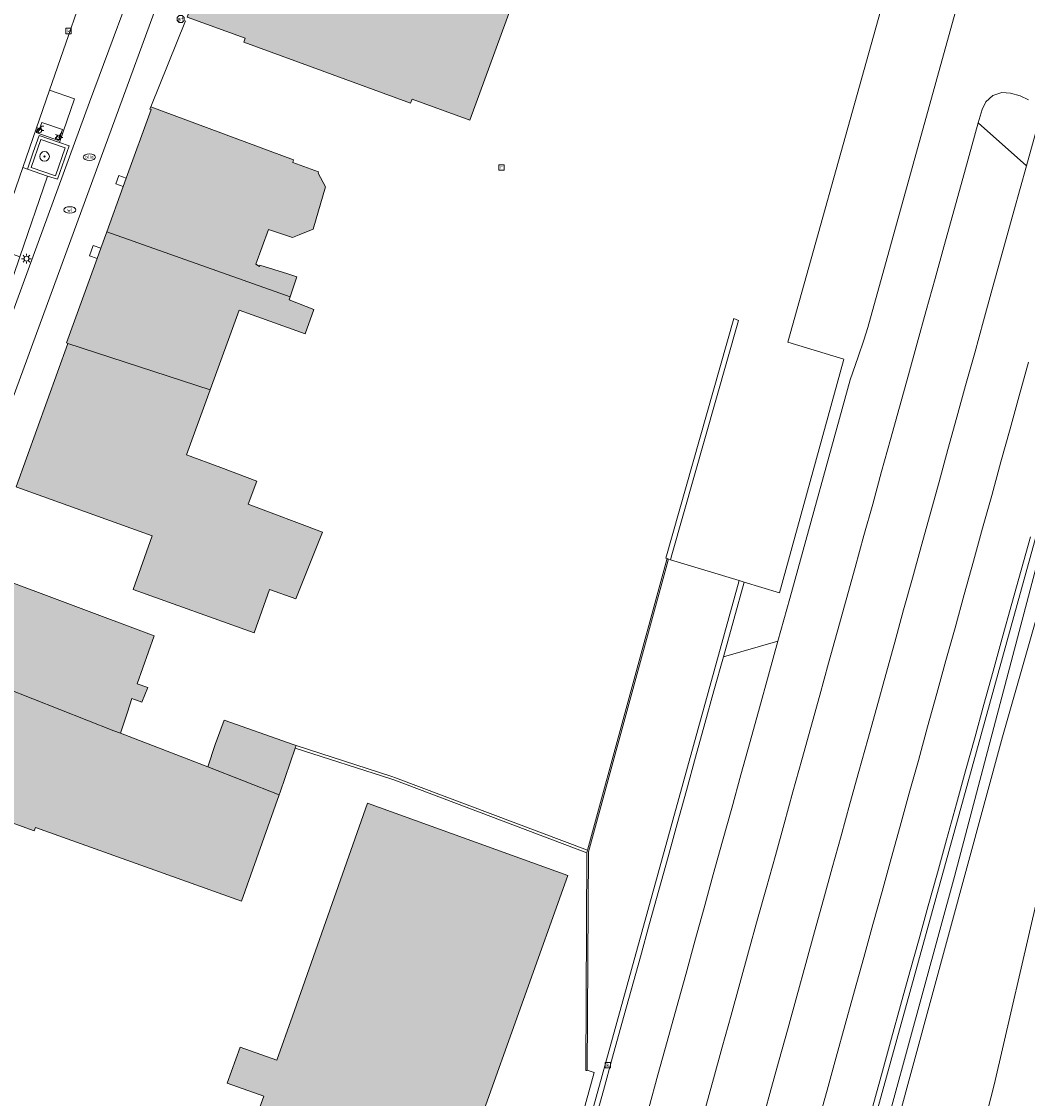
# Model space of a CAD drawing. Header units: metres. Extents: x 196496 to 197479, y 355139 to 356324.
# Tile 130 of 144: x 197275 to 197358, y 355851 to 355940. Entities that reach past the tile are written whole.
import ezdxf
from ezdxf.enums import TextEntityAlignment as Align

# ---------------------------------------------------------------- set-up
doc = ezdxf.new("R2010")
doc.units = ezdxf.units.M
doc.layers.get('0').update_dxf_attribs({"color": 252, "lineweight": 18})
for name, color, linetype, lineweight in [('B-WE-GR-BOOM-S', 252, 'Continuous', 18), ('B-WE-GR-GRAS-GV', 252, 'Continuous', 18), ('B-WE-IE-MEUBILAIR_WEGMEUBILAIR-GV', 252, 'Continuous', 18), ('B-WE-IE-MEUBILAIR_WEGMEUBILAIR-S', 252, 'Continuous', 18), ('B-WE-IE-TERREINAFSCHEIDING_KUNSTMATIG_HEKWERK-G', 252, 'IE-TERREINAFSCHEIDING-KUNSTMATIG', 18), ('B-WE-IE-TERREINAFSCHEIDING_KUNSTMATIG_MUUR-G', 252, 'IE-TERREINAFSCHEIDING-KUNSTMATIG-DICHT', 18), ('B-WE-IE-TERREINAFSCHEIDING_KUNSTMATIG_MUUR-GV', 252, 'Continuous', 18), ('B-WE-KL-BRANDSTOF_PUT-S', 252, 'Continuous', 18), ('B-WE-KL-ET_LS_OV_LICHTMAST-S', 252, 'Continuous', 18), ('B-WE-KL-WATER-S', 252, 'Continuous', 18), ('B-WE-OG-BEBOUWING-GV', 252, 'Continuous', 18), ('B-WE-OG-TERREIN_CULTUURSCHEIDING-GV', 252, 'Continuous', 18), ('B-WE-OG-TERREIN_ERF-GV', 252, 'Continuous', 18), ('B-WE-RI-GWA_KOLK-S', 252, 'Continuous', 18), ('B-WE-RI-GWA_RIOOLPUT-S', 252, 'Continuous', 18), ('B-WE-VH-GOOT-G', 252, 'Continuous', 18), ('B-WE-VH-ONVERHARD-GV', 252, 'Continuous', 18), ('B-WE-VH-VERHARDING_ASFALT-GV', 252, 'Continuous', 18), ('B-WE-VH-VERHARDING_BETONSTRAATSTEEN-GV', 252, 'Continuous', 18), ('B-WE-VH-VERHARDING_HALFVERHARDING-GV', 252, 'Continuous', 18), ('B-WE-VH-VERHARDING_OPEN-GV', 252, 'Continuous', 18), ('B-WE-VH-VERHARDING_SIERBESTRATING-GV', 252, 'Continuous', 18), ('B-WE-VH-VERHARDING_STRAATBAKSTEEN-GV', 252, 'Continuous', 18), ('B-WE-VW-AFSLUITPAAL-S', 252, 'Continuous', 18)]:
    doc.layers.add(name, color=color, linetype=linetype, lineweight=lineweight)
doc.layers.add('X-XX-AL-PRESENTATIE_GEBOUW3-V', color=7, linetype='Continuous', lineweight=18, true_color=0xf0f0f0)
doc.styles.add('NLCS-ISO', font='NLCS-ISO.ttf')
doc.linetypes.add('IE-TERREINAFSCHEIDING-KUNSTMATIG', pattern='A,4,[82,NLCS.SHX,S=0.75,R=90,X=0,Y=0],4,-2', length=10)
doc.linetypes.add('IE-TERREINAFSCHEIDING-KUNSTMATIG-DICHT', pattern='A,8,-1,[82,NLCS.SHX,S=0.75,R=90,X=0,Y=0],-1', length=10)

# ---------------------------------------------------------------- blocks, each defined once
blk = doc.blocks.new('SKL-ET_OV_LICHTMAST-SO')
at = {"color": 0, "linetype": 'ByBlock', "lineweight": 18}
for points in [[(-1.25, 0), (-2, 0)], [(-1.41, 1.41), (-0.88, 0.88)], [(0, 2), (0, 1.25)], [(0.88, 0.88), (1.41, 1.41)], [(2, 0), (1.25, 0)], [(-1.41, -1.41), (-0.88, -0.88)], [(0, -1.25), (0, -2)], [(0.88, -0.88), (1.41, -1.41)]]:
    blk.add_lwpolyline(points, dxfattribs=at)
blk.add_circle((0, 0), 1, dxfattribs=at)
blk = doc.blocks.new('SVW-AFSLUITPAAL-SO')
at = {"lineweight": 18}
blk.add_circle((0, 0), 1.5, dxfattribs=at)
at = {"lineweight": 18, "style": 'NLCS-ISO'}
blk.add_text('af', height=1.8, dxfattribs=at).set_placement((0, 0), align=Align.MIDDLE_CENTER)
blk = doc.blocks.new('SKL-BENZINEPUT_OLIEPUT-SO')
at = {"color": 0, "linetype": 'ByBlock', "lineweight": 18}
blk.add_ellipse((0, 0), major_axis=(2.5, 0), ratio=0.54, dxfattribs=at)
at = {"color": 0, "linetype": 'ByBlock', "lineweight": 18, "style": 'NLCS-ISO'}
blk.add_text('olie', height=1.5, dxfattribs=at).set_placement((0, 0.16), align=Align.MIDDLE_CENTER)
blk = doc.blocks.new('SRI-PUT_INSPECTIEPUT_RIOOLPUT-SO')
at = {"color": 0, "linetype": 'ByBlock', "lineweight": 18}
blk.add_lwpolyline([(-1.12, -1.12), (1.12, -1.12), (1.12, 1.12), (-1.12, 1.12)], close=True, dxfattribs=at)
at = {"color": 0, "linetype": 'ByBlock', "lineweight": 18, "style": 'NLCS-ISO'}
blk.add_text('r', height=1.5, dxfattribs=at).set_placement((0, 0.28), align=Align.MIDDLE_CENTER)
blk = doc.blocks.new('SKL-WATER_WATERLEIDINGPUT-SO')
at = {"color": 0, "linetype": 'ByBlock', "lineweight": 18}
blk.add_ellipse((0, 0), major_axis=(2.5, 0), ratio=0.54, dxfattribs=at)
at = {"color": 0, "linetype": 'ByBlock', "lineweight": 18, "style": 'NLCS-ISO'}
blk.add_text('wl', height=1.5, dxfattribs=at).set_placement((0, 0), align=Align.MIDDLE_CENTER)
blk = doc.blocks.new('SRI-KOLK-SO')
at = {"color": 0, "linetype": 'ByBlock', "lineweight": 18}
blk.add_lwpolyline([(-1.125, -1.125), (1.125, -1.125), (1.125, 1.125), (-1.125, 1.125)], close=True, dxfattribs=at)
at = {"color": 0, "linetype": 'ByBlock', "lineweight": 18, "style": 'NLCS-ISO'}
blk.add_text('k', height=1.5, dxfattribs=at).set_placement((0, 0), align=Align.MIDDLE_CENTER)
blk = doc.blocks.new('SIE-WEG_FIETSENREK-SO')
at = {"color": 0, "linetype": 'ByBlock', "lineweight": 18}
for points in [[(-1.5, -1.35), (-1.5, -0.54), (-0.73, -0.28), (-0.73, 0.53), (-1.5, 0.79)], [(-0.3, -0.45), (0.6, 1.35), (1.5, 1.35)], [(1.05, -0.45), (0.21, 0.58)], [(1.05, -0.45), (1.5, -0.45)]]:
    blk.add_lwpolyline(points, dxfattribs=at)
blk.add_circle((-0.3, -0.45), 0.9, dxfattribs=at)
blk = doc.blocks.new('SGR-BOOM_01-SO')
at = {"linetype": 'ByBlock', "lineweight": 18}
h = blk.add_hatch(color=0, dxfattribs=at)
h.dxf.hatch_style = 1
edge = h.paths.add_edge_path()
edge.add_arc((0, 0), 0.25, 0, 360)
at = {"color": 0, "linetype": 'ByBlock', "lineweight": 18}
for radius in [2, 0.25]:
    blk.add_circle((0, 0), radius, dxfattribs=at)

msp = doc.modelspace()

# ---------------------------------------------------------------- hatches: boundary and pattern name
at = {"layer": 'X-XX-AL-PRESENTATIE_GEBOUW3-V'}
for points in [[(197295.858, 355958.797), (197295.697, 355958.352), (197289.108, 355940.094), (197293.9, 355938.365), (197293.777, 355938.018), (197307.527, 355932.99), (197307.656, 355933.324), (197312.412, 355931.588), (197320.475, 355953.632), (197320.619, 355953.58), (197320.687, 355953.768), (197298.76, 355961.526), (197297.535, 355958.165)], [(197284.085, 355926.812), (197283.84, 355926.134), (197282.486, 355922.402), (197297.595, 355917.023), (197298.15, 355918.686), (197297.41, 355918.917), (197295.117, 355919.632), (197295.086, 355919.535), (197294.77, 355919.716), (197295.82, 355922.579), (197297.797, 355921.919), (197298.353, 355922.145), (197299.498, 355922.61), (197300.518, 355926.109), (197299.925, 355927.22), (197299.95, 355927.329), (197297.819, 355928.097), (197297.895, 355928.328), (197286.126, 355932.707), (197286.048, 355932.515), (197286.14, 355932.477)], [(197281.996, 355921.05), (197281.688, 355920.201), (197279.165, 355913.245), (197279.269, 355913.194), (197290.999, 355909.354), (197293.402, 355915.941), (197298.835, 355913.986), (197299.558, 355915.995), (197297.515, 355916.783), (197297.595, 355917.023), (197282.486, 355922.402)], [(197279.269, 355913.194), (197275.019, 355901.355), (197275.077, 355901.334), (197275.453, 355901.2), (197286.238, 355897.327), (197284.652, 355892.912), (197294.632, 355889.327), (197295.915, 355892.899), (197298.068, 355892.126), (197300.283, 355897.634), (197294.157, 355899.941), (197294.871, 355901.837), (197291.889, 355902.96), (197289.047, 355904.004), (197290.999, 355909.354)], [(197286.39, 355889.089), (197273, 355894.075), (197272.657, 355894.203), (197270.726, 355889.017), (197270.619, 355889.042), (197269.691, 355886.532), (197283.079, 355881.256), (197283.618, 355881.049), (197284.198, 355882.794), (197284.565, 355883.9), (197285.385, 355883.618), (197285.86, 355884.828), (197284.991, 355885.132)], [(197269.691, 355886.532), (197269.547, 355886.142), (197267.454, 355880.301), (197267.377, 355880.358), (197266.312, 355877.468), (197266.417, 355877.427), (197266.167, 355876.735), (197266.198, 355876.724), (197266.396, 355876.652), (197276.502, 355872.99), (197276.61, 355873.288), (197293.585, 355867.195), (197296.705, 355875.973), (197290.817, 355878.277), (197283.618, 355881.049), (197283.079, 355881.256)], [(197297.948, 355880.093), (197292.16, 355882.139), (197291.428, 355880.11), (197290.817, 355878.277), (197296.705, 355875.973), (197296.778, 355876.178), (197298.025, 355879.828), (197298.093, 355880.027), (197298.097, 355880.04)], [(197286.717, 355826.71), (197303, 355820.805), (197303.08, 355820.834), (197309.332, 355838.502), (197313.186, 355848.862), (197320.504, 355869.314), (197303.994, 355875.282), (197297.813, 355857.718), (197296.502, 355854.091), (197293.494, 355855.175), (197292.421, 355852.194), (197295.424, 355851.112), (197292.907, 355844.149), (197286.577, 355826.784)]]:
    msp.add_hatch(color=256, dxfattribs=at).paths.add_polyline_path(points)

# ---------------------------------------------------------------- linework, layer by layer
at = {"layer": 'B-WE-GR-GRAS-GV', "flags": 128}
for points in [[(197362.148, 355901.038), (197356.338, 355880.748), (197343.155, 355832.29), (197337.921, 355812.748), (197336.797, 355811.335), (197336.78, 355811.272), (197325.91, 355776.708), (197324.374, 355771.858), (197318.835, 355754.325), (197313.096, 355735.973), (197312.608, 355734.412), (197310.602, 355728.394), (197310.403, 355727.773), (197310.3, 355727.451), (197312.442, 355726.786), (197301.365, 355687.105)], [(197317.863, 355713.323), (197326.435, 355742.956), (197333.526, 355770.367), (197340.511, 355796.825), (197346.649, 355816.934), (197355.645, 355852.07), (197359.244, 355867.628)]]:
    msp.add_lwpolyline(points, dxfattribs=at)
at = {"layer": 'B-WE-IE-MEUBILAIR_WEGMEUBILAIR-GV', "flags": 128}
msp.add_lwpolyline([(197278.262, 355927.018), (197279.055, 355929.315), (197277.057, 355930.005), (197276.264, 355927.686)], close=True, dxfattribs=at)
at = {"layer": 'B-WE-IE-TERREINAFSCHEIDING_KUNSTMATIG_HEKWERK-G', "ltscale": 0.2, "flags": 128}
for points in [[(197244.863, 355470.041), (197247.727, 355480.398), (197250.183, 355489.536), (197252.01, 355496.365), (197254.082, 355504.034), (197256.893, 355514.642), (197258.923, 355522.231), (197265.072, 355545.048), (197266.254, 355548.994), (197269.401, 355552.01), (197273.283, 355572.282), (197279.562, 355605.605), (197281.457, 355615.888), (197282.718, 355622.25), (197284.205, 355629.905), (197286.27, 355640.801), (197287.25, 355646.224), (197289.639, 355645.746), (197293.651, 355659.75), (197298.199, 355675.963), (197301.355, 355687.087), (197303.94, 355696.107), (197305.935, 355703.157), (197307.93, 355710.184), (197310.153, 355718.082), (197310.843, 355720.196), (197312.652, 355726.819), (197310.513, 355727.527), (197310.517, 355727.543), (197316.911, 355748.09), (197319.841, 355757.622), (197322.723, 355766.983), (197324.675, 355773.261), (197325.556, 355776.183), (197334.702, 355805.641), (197336.318, 355810.734), (197337.921, 355812.748), (197343.155, 355832.29), (197356.338, 355880.748), (197362.148, 355901.038), (197366.385, 355913.969), (197371.451, 355927.682), (197376.338, 355940.255), (197380.442, 355939.116)], [(197306.298, 355793.702), (197322.675, 355853.083), (197322.106, 355853.264)]]:
    msp.add_lwpolyline(points, dxfattribs=at)
at = {"layer": 'B-WE-IE-TERREINAFSCHEIDING_KUNSTMATIG_MUUR-G', "ltscale": 0.2, "flags": 128}
for points in [[(197328.77, 355895.328), (197322.204, 355871.276), (197322.106, 355853.264)], [(197328.659, 355895.383), (197322.114, 355871.409)], [(197322.082, 355871.197), (197321.985, 355853.243), (197322.106, 355853.242)], [(197322.114, 355871.409), (197322.083, 355871.294), (197322.082, 355871.197)]]:
    msp.add_lwpolyline(points, dxfattribs=at)
at = {"layer": 'B-WE-IE-TERREINAFSCHEIDING_KUNSTMATIG_MUUR-GV', "flags": 128}
for points in [[(197322.114, 355871.409), (197322.083, 355871.294), (197322.082, 355871.197), (197321.985, 355853.243), (197322.106, 355853.242), (197322.106, 355853.264), (197322.204, 355871.276), (197328.77, 355895.328), (197328.776, 355895.351), (197328.659, 355895.383)], [(197322.114, 355871.409), (197306.291, 355877.383), (197305.977, 355877.486), (197298.093, 355880.027), (197298.025, 355879.828), (197305.907, 355877.288), (197306.227, 355877.183), (197322.082, 355871.197), (197322.083, 355871.294)]]:
    msp.add_lwpolyline(points, close=True, dxfattribs=at)
msp.add_lwpolyline([(197322.677, 355848.855), (197323.432, 355851.586), (197324.195, 355854.343), (197324.961, 355857.113), (197325.723, 355859.866), (197326.482, 355862.611), (197327.241, 355865.355), (197328, 355868.098), (197328.763, 355870.86), (197329.516, 355873.581), (197330.275, 355876.326), (197331.033, 355879.064), (197331.804, 355881.854), (197332.547, 355884.537), (197333.324, 355887.346), (197335.029, 355893.511), (197334.617, 355893.636), (197306.92, 355793.54)], dxfattribs=at)
at = {"layer": 'B-WE-OG-BEBOUWING-GV', "flags": 128}
for points in [[(197295.858, 355958.797), (197295.697, 355958.352), (197289.108, 355940.094), (197293.9, 355938.365), (197293.777, 355938.018), (197307.527, 355932.99), (197307.656, 355933.324), (197312.412, 355931.588), (197320.475, 355953.632), (197320.619, 355953.58), (197320.687, 355953.768), (197298.76, 355961.526), (197297.535, 355958.165)], [(197284.085, 355926.812), (197283.84, 355926.134), (197282.486, 355922.402), (197297.595, 355917.023), (197298.15, 355918.686), (197297.41, 355918.917), (197295.117, 355919.632), (197295.086, 355919.535), (197294.77, 355919.716), (197295.82, 355922.579), (197297.797, 355921.919), (197298.353, 355922.145), (197299.498, 355922.61), (197300.518, 355926.109), (197299.925, 355927.22), (197299.95, 355927.329), (197297.819, 355928.097), (197297.895, 355928.328), (197286.126, 355932.707), (197286.048, 355932.515), (197286.14, 355932.477)], [(197281.996, 355921.05), (197281.688, 355920.201), (197279.165, 355913.245), (197279.269, 355913.194), (197290.999, 355909.354), (197293.402, 355915.941), (197298.835, 355913.986), (197299.558, 355915.995), (197297.515, 355916.783), (197297.595, 355917.023), (197282.486, 355922.402)], [(197279.269, 355913.194), (197275.019, 355901.355), (197275.077, 355901.334), (197275.453, 355901.2), (197286.238, 355897.327), (197284.652, 355892.912), (197294.632, 355889.327), (197295.915, 355892.899), (197298.068, 355892.126), (197300.283, 355897.634), (197294.157, 355899.941), (197294.871, 355901.837), (197291.889, 355902.96), (197289.047, 355904.004), (197290.999, 355909.354)], [(197286.39, 355889.089), (197273, 355894.075), (197272.657, 355894.203), (197270.726, 355889.017), (197270.619, 355889.042), (197269.691, 355886.532), (197283.079, 355881.256), (197283.618, 355881.049), (197284.198, 355882.794), (197284.565, 355883.9), (197285.385, 355883.618), (197285.86, 355884.828), (197284.991, 355885.132)], [(197269.691, 355886.532), (197269.547, 355886.142), (197267.454, 355880.301), (197267.377, 355880.358), (197266.312, 355877.468), (197266.417, 355877.427), (197266.167, 355876.735), (197266.198, 355876.724), (197266.396, 355876.652), (197276.502, 355872.99), (197276.61, 355873.288), (197293.585, 355867.195), (197296.705, 355875.973), (197290.817, 355878.277), (197283.618, 355881.049), (197283.079, 355881.256)], [(197297.948, 355880.093), (197292.16, 355882.139), (197291.428, 355880.11), (197290.817, 355878.277), (197296.705, 355875.973), (197296.778, 355876.178), (197298.025, 355879.828), (197298.093, 355880.027), (197298.097, 355880.04)], [(197286.717, 355826.71), (197303, 355820.805), (197303.08, 355820.834), (197309.332, 355838.502), (197313.186, 355848.862), (197320.504, 355869.314), (197303.994, 355875.282), (197297.813, 355857.718), (197296.502, 355854.091), (197293.494, 355855.175), (197292.421, 355852.194), (197295.424, 355851.112), (197292.907, 355844.149), (197286.577, 355826.784)]]:
    msp.add_lwpolyline(points, close=True, dxfattribs=at)
at = {"layer": 'B-WE-OG-TERREIN_CULTUURSCHEIDING-GV', "flags": 128}
for points in [[(197369.968, 355936.578), (197329.562, 355790.516)], [(197290.973, 355720.868), (197292.51, 355724.908), (197295.454, 355732.857), (197296.011, 355732.614), (197304.487, 355729.954), (197310.403, 355727.773), (197310.602, 355728.394), (197312.608, 355734.412), (197313.096, 355735.973), (197318.835, 355754.325), (197324.374, 355771.858), (197325.91, 355776.708), (197336.78, 355811.272), (197336.797, 355811.335), (197336.816, 355811.407), (197343.502, 355836.763), (197352.376, 355869.24), (197359.532, 355896.309)]]:
    msp.add_lwpolyline(points, dxfattribs=at)
msp.add_lwpolyline([(197328.77, 355895.328), (197322.204, 355871.276), (197322.106, 355853.264), (197322.675, 355853.083), (197306.298, 355793.702), (197301.909, 355795.365), (197300.644, 355793.323), (197305.415, 355791.156), (197305.379, 355790.159), (197305.388, 355790.161), (197307.659, 355790.656), (197307.43, 355791.784), (197307.219, 355792.087), (197306.909, 355793.501), (197306.92, 355793.54), (197334.617, 355893.636), (197328.967, 355895.349), (197328.679, 355895.445), (197328.659, 355895.383), (197328.776, 355895.351)], close=True, dxfattribs=at)
at = {"layer": 'B-WE-OG-TERREIN_ERF-GV', "flags": 128}
for points in [[(197273, 355894.075), (197286.39, 355889.089), (197284.991, 355885.132), (197285.86, 355884.828), (197285.385, 355883.618), (197284.565, 355883.9), (197284.198, 355882.794), (197283.618, 355881.049), (197290.817, 355878.277), (197291.428, 355880.11), (197292.16, 355882.139), (197297.948, 355880.093), (197298.097, 355880.04), (197298.093, 355880.027), (197305.977, 355877.486), (197306.291, 355877.383), (197322.114, 355871.409), (197328.659, 355895.383), (197328.679, 355895.445), (197328.592, 355895.474), (197334.2, 355915.249), (197334.564, 355915.087), (197329.082, 355895.753), (197328.967, 355895.349), (197334.617, 355893.636), (197335.029, 355893.511), (197337.95, 355892.626), (197343.223, 355911.783), (197343.273, 355911.884), (197338.633, 355913.29), (197351.989, 355961.032)], [(197320.475, 355953.632), (197312.412, 355931.588), (197307.656, 355933.324), (197307.527, 355932.99), (197293.777, 355938.018), (197293.9, 355938.365), (197289.108, 355940.094)], [(197288.984, 355939.786), (197286.126, 355932.707), (197297.895, 355928.328), (197297.819, 355928.097), (197299.95, 355927.329), (197299.925, 355927.22), (197300.518, 355926.109), (197299.498, 355922.61), (197298.353, 355922.145), (197297.797, 355921.919), (197295.82, 355922.579), (197294.77, 355919.716), (197295.086, 355919.535), (197295.117, 355919.632), (197297.41, 355918.917), (197298.15, 355918.686), (197297.595, 355917.023), (197297.515, 355916.783), (197299.558, 355915.995), (197298.835, 355913.986), (197293.402, 355915.941), (197290.999, 355909.354), (197289.047, 355904.004), (197291.889, 355902.96), (197294.871, 355901.837), (197294.157, 355899.941), (197300.283, 355897.634), (197298.068, 355892.126), (197295.915, 355892.899), (197294.632, 355889.327), (197284.652, 355892.912), (197286.238, 355897.327), (197275.453, 355901.2)], [(197306.298, 355793.702), (197322.675, 355853.083), (197322.106, 355853.264), (197322.106, 355853.242), (197321.985, 355853.243), (197322.082, 355871.197), (197306.227, 355877.183), (197305.907, 355877.288), (197298.025, 355879.828), (197296.778, 355876.178), (197296.705, 355875.973), (197293.585, 355867.195), (197276.61, 355873.288), (197276.502, 355872.99), (197266.396, 355876.652)], [(197292.907, 355844.149), (197295.424, 355851.112), (197292.421, 355852.194), (197293.494, 355855.175), (197296.502, 355854.091), (197297.813, 355857.718), (197303.994, 355875.282), (197320.504, 355869.314), (197313.186, 355848.862)]]:
    msp.add_lwpolyline(points, dxfattribs=at)
at = {"layer": 'B-WE-VH-GOOT-G', "flags": 128}
for points in [[(197324.195, 355854.343), (197323.432, 355851.586)], [(197323.432, 355851.586), (197322.677, 355848.855)]]:
    msp.add_lwpolyline(points, dxfattribs=at)
at = {"layer": 'B-WE-VH-ONVERHARD-GV', "flags": 128}
msp.add_lwpolyline([(197278.262, 355927.018), (197279.055, 355929.315), (197277.057, 355930.005), (197276.264, 355927.686)], close=True, dxfattribs=at)
at = {"layer": 'B-WE-VH-VERHARDING_ASFALT-GV', "flags": 128}
msp.add_lwpolyline([(197273.255, 355921.072), (197275.556, 355927.701), (197277.764, 355934.062), (197281.589, 355945.089)], dxfattribs=at)
at = {"layer": 'B-WE-VH-VERHARDING_BETONSTRAATSTEEN-GV', "flags": 128}
for points in [[(197285.762, 355945.751), (197281.068, 355933.087), (197273.83, 355913.317)], [(197269.989, 355895.794), (197287.914, 355944.633)], [(197327.18, 355850.147), (197327.935, 355852.877), (197328.697, 355855.634), (197329.462, 355858.404), (197330.223, 355861.156), (197330.982, 355863.902), (197331.74, 355866.645), (197332.499, 355869.388), (197333.262, 355872.15), (197334.014, 355874.87), (197334.773, 355877.615), (197335.53, 355880.354), (197336.301, 355883.143), (197337.043, 355885.826), (197337.819, 355888.635), (197333.324, 355887.346), (197332.547, 355884.537), (197331.804, 355881.854), (197331.033, 355879.064), (197330.275, 355876.326), (197329.516, 355873.581), (197328.763, 355870.86), (197328, 355868.098), (197327.241, 355865.355), (197326.482, 355862.611), (197325.723, 355859.866), (197324.961, 355857.113), (197324.195, 355854.343), (197323.432, 355851.586), (197322.677, 355848.855)]]:
    msp.add_lwpolyline(points, dxfattribs=at)
for points in [[(197278.575, 355929.759), (197276.902, 355930.325), (197276.423, 355928.95), (197275.957, 355927.561), (197277.596, 355926.989), (197278.425, 355926.725), (197279.373, 355929.469)], [(197278.262, 355927.018), (197276.264, 355927.686), (197277.057, 355930.005), (197279.055, 355929.315)]]:
    msp.add_lwpolyline(points, close=True, dxfattribs=at)
at = {"layer": 'B-WE-VH-VERHARDING_HALFVERHARDING-GV', "flags": 128}
msp.add_lwpolyline([(197359.244, 355867.628), (197355.645, 355852.07), (197346.649, 355816.934), (197340.511, 355796.825), (197333.526, 355770.367), (197326.435, 355742.956), (197317.863, 355713.323)], dxfattribs=at)
at = {"layer": 'B-WE-VH-VERHARDING_OPEN-GV', "flags": 128}
for points in [[(197352.711, 355941.433), (197345.233, 355914.508), (197345.078, 355913.979), (197344.908, 355913.456), (197344.444, 355912.094), (197343.783, 355910.193), (197338.795, 355892.166), (197337.819, 355888.635), (197337.043, 355885.826), (197336.301, 355883.143), (197335.53, 355880.354), (197334.773, 355877.615), (197334.014, 355874.87), (197333.262, 355872.15), (197332.499, 355869.388), (197331.74, 355866.645), (197330.982, 355863.902), (197330.223, 355861.156), (197329.462, 355858.404), (197328.697, 355855.634), (197327.935, 355852.877), (197327.18, 355850.147)], [(197331.792, 355849.962), (197332.513, 355852.564), (197333.237, 355855.176), (197333.964, 355857.802), (197334.687, 355860.412), (197335.409, 355863.019), (197336.154, 355865.706), (197336.878, 355868.32), (197337.613, 355870.973), (197338.338, 355873.59), (197339.068, 355876.226), (197339.798, 355878.861), (197340.537, 355881.53), (197341.27, 355884.176), (197342.008, 355886.838), (197342.713, 355889.384), (197343.452, 355892.051), (197344.193, 355894.727), (197344.917, 355897.34), (197345.639, 355899.947), (197346.378, 355902.616), (197347.115, 355905.275), (197347.851, 355907.933), (197348.589, 355910.595), (197349.311, 355913.201), (197350.06, 355915.907), (197350.786, 355918.528), (197351.514, 355921.157), (197352.252, 355923.821), (197353.294, 355927.581), (197354.342, 355931.364), (197354.654, 355932.472), (197354.974, 355933.114), (197355.556, 355933.626), (197356.293, 355933.868), (197357.009, 355933.817), (197357.786, 355933.612), (197358.475, 355933.281)], [(197336.432, 355848.71), (197337.16, 355851.34), (197337.877, 355853.935), (197338.66, 355856.765), (197339.381, 355859.373), (197340.125, 355862.061), (197340.848, 355864.676), (197341.582, 355867.33), (197342.306, 355869.948), (197343.035, 355872.585), (197343.764, 355875.221), (197344.503, 355877.89), (197345.235, 355880.537), (197345.971, 355883.2), (197346.714, 355885.887), (197347.452, 355888.554), (197348.192, 355891.231), (197348.915, 355893.845), (197349.637, 355896.453), (197350.375, 355899.122), (197351.11, 355901.782), (197351.846, 355904.441), (197352.582, 355907.104), (197353.303, 355909.711), (197354.052, 355912.418), (197354.777, 355915.04), (197355.504, 355917.669), (197356.241, 355920.334), (197357.282, 355924.096), (197358.318, 355927.843), (197354.342, 355931.364), (197353.294, 355927.581), (197352.252, 355923.821), (197351.514, 355921.157), (197350.786, 355918.528), (197350.06, 355915.907), (197349.311, 355913.201), (197348.589, 355910.595), (197347.851, 355907.933), (197347.115, 355905.275), (197346.378, 355902.616), (197345.639, 355899.947), (197344.917, 355897.34), (197344.193, 355894.727), (197343.452, 355892.051), (197342.713, 355889.384), (197342.008, 355886.838), (197341.27, 355884.176), (197340.537, 355881.53), (197339.798, 355878.861), (197339.068, 355876.226), (197338.338, 355873.59), (197337.613, 355870.973), (197336.878, 355868.32), (197336.154, 355865.706), (197335.409, 355863.019), (197334.687, 355860.412), (197333.964, 355857.802), (197333.237, 355855.176), (197332.513, 355852.564), (197331.792, 355849.962)], [(197359.222, 355931.112), (197358.318, 355927.843), (197357.282, 355924.096), (197356.241, 355920.334), (197355.504, 355917.669), (197354.777, 355915.04), (197354.052, 355912.418), (197353.303, 355909.711), (197352.582, 355907.104), (197351.846, 355904.441), (197351.11, 355901.782), (197350.375, 355899.122), (197349.637, 355896.453), (197348.915, 355893.845), (197348.192, 355891.231), (197347.452, 355888.554), (197346.714, 355885.887), (197345.971, 355883.2), (197345.235, 355880.537), (197344.503, 355877.89), (197343.764, 355875.221), (197343.035, 355872.585), (197342.306, 355869.948), (197341.582, 355867.33), (197340.848, 355864.676), (197340.125, 355862.061), (197339.381, 355859.373), (197338.66, 355856.765), (197337.877, 355853.935), (197337.16, 355851.34), (197336.432, 355848.71)], [(197341.121, 355848.882), (197341.881, 355851.627), (197342.634, 355854.35), (197343.38, 355857.043), (197344.148, 355859.817), (197344.906, 355862.557), (197345.657, 355865.269), (197346.411, 355867.996), (197347.165, 355870.718), (197347.9, 355873.374), (197348.659, 355876.116), (197349.405, 355878.813), (197350.166, 355881.563), (197350.931, 355884.324), (197351.684, 355887.046), (197352.43, 355889.742), (197353.193, 355892.496), (197353.951, 355895.236), (197354.707, 355897.969), (197355.452, 355900.659), (197356.214, 355903.412), (197356.973, 355906.155), (197357.727, 355908.879), (197358.49, 355911.635)], [(197358.49, 355911.635), (197357.727, 355908.879), (197356.973, 355906.155), (197356.214, 355903.412), (197355.452, 355900.659), (197354.707, 355897.969), (197353.951, 355895.236), (197353.193, 355892.496), (197352.43, 355889.742), (197351.684, 355887.046), (197350.931, 355884.324), (197350.166, 355881.563), (197349.405, 355878.813), (197348.659, 355876.116), (197347.9, 355873.374), (197347.165, 355870.718), (197346.411, 355867.996), (197345.657, 355865.269), (197344.906, 355862.557), (197344.148, 355859.817), (197343.38, 355857.043), (197342.634, 355854.35), (197341.881, 355851.627), (197341.121, 355848.882)], [(197345.647, 355850.295), (197346.445, 355853.179), (197347.199, 355855.902), (197347.944, 355858.596), (197348.712, 355861.37), (197349.47, 355864.109), (197350.221, 355866.822), (197350.975, 355869.549), (197351.729, 355872.27), (197352.544, 355875.216), (197353.303, 355877.958), (197354.049, 355880.656), (197354.81, 355883.405), (197355.575, 355886.167), (197356.328, 355888.888), (197357.119, 355891.747), (197357.881, 355894.501), (197358.64, 355897.241)]]:
    msp.add_lwpolyline(points, dxfattribs=at)
for points in [[(197283.84, 355926.134), (197284.085, 355926.812), (197283.492, 355927.032), (197283.241, 355926.345)], [(197281.996, 355921.05), (197281.373, 355921.268), (197281.072, 355920.411), (197281.688, 355920.201)]]:
    msp.add_lwpolyline(points, close=True, dxfattribs=at)
at = {"layer": 'B-WE-VH-VERHARDING_SIERBESTRATING-GV', "flags": 128}
msp.add_lwpolyline([(197277.596, 355926.989), (197275.957, 355927.561), (197275.556, 355927.701), (197273.255, 355921.072), (197275.317, 355920.34)], close=True, dxfattribs=at)
at = {"layer": 'B-WE-VH-VERHARDING_STRAATBAKSTEEN-GV', "flags": 128}
for points in [[(197281.589, 355945.089), (197277.764, 355934.062), (197279.817, 355933.348), (197278.575, 355929.759), (197279.373, 355929.469), (197278.425, 355926.725), (197277.596, 355926.989), (197275.317, 355920.34), (197273.009, 355913.607), (197273.784, 355913.333), (197273.83, 355913.317), (197281.068, 355933.087), (197285.762, 355945.751)], [(197287.914, 355944.633), (197269.989, 355895.794)], [(197275.019, 355901.355), (197279.269, 355913.194), (197279.165, 355913.245), (197281.688, 355920.201), (197281.072, 355920.411), (197281.373, 355921.268), (197281.996, 355921.05), (197282.486, 355922.402), (197283.84, 355926.134), (197283.241, 355926.345), (197283.492, 355927.032), (197284.085, 355926.812), (197286.14, 355932.477), (197286.048, 355932.515), (197286.126, 355932.707), (197288.984, 355939.786)]]:
    msp.add_lwpolyline(points, dxfattribs=at)
for points in [[(197275.957, 355927.561), (197276.423, 355928.95), (197276.902, 355930.325), (197278.575, 355929.759), (197279.817, 355933.348), (197277.764, 355934.062), (197275.556, 355927.701)], [(197277.121, 355931.417), (197278.827, 355930.831), (197278.517, 355929.93), (197276.812, 355930.514)], [(197277.121, 355931.417), (197276.812, 355930.514), (197278.517, 355929.93), (197278.827, 355930.831)]]:
    msp.add_lwpolyline(points, close=True, dxfattribs=at)

# ---------------------------------------------------------------- block references
at = {"layer": 'B-WE-GR-BOOM-S', "xscale": 0.2, "yscale": 0.2, "zscale": 0.2}
msp.add_blockref('SGR-BOOM_01-SO', (197277.352, 355928.604), dxfattribs=at)
at = {"layer": 'B-WE-IE-MEUBILAIR_WEGMEUBILAIR-S', "xscale": 0.2, "yscale": 0.2, "zscale": 0.2}
for p in [(197276.985, 355930.829), (197278.568, 355930.265)]:
    msp.add_blockref('SIE-WEG_FIETSENREK-SO', p, dxfattribs=at)
at = {"layer": 'B-WE-KL-BRANDSTOF_PUT-S', "xscale": 0.2, "yscale": 0.2, "zscale": 0.2}
msp.add_blockref('SKL-BENZINEPUT_OLIEPUT-SO', (197281.051, 355928.538), dxfattribs=at)
at = {"layer": 'B-WE-KL-ET_LS_OV_LICHTMAST-S', "xscale": 0.2, "yscale": 0.2, "zscale": 0.2}
msp.add_blockref('SKL-ET_OV_LICHTMAST-SO', (197275.861, 355920.175), dxfattribs=at)
at = {"layer": 'B-WE-KL-WATER-S', "xscale": 0.2, "yscale": 0.2, "zscale": 0.2}
msp.add_blockref('SKL-WATER_WATERLEIDINGPUT-SO', (197279.435, 355924.192), dxfattribs=at)
at = {"layer": 'B-WE-RI-GWA_KOLK-S', "xscale": 0.2, "yscale": 0.2, "zscale": 0.2}
for p in [(197279.336, 355938.948), (197323.797, 355853.683)]:
    msp.add_blockref('SRI-KOLK-SO', p, dxfattribs=at)
at = {"layer": 'B-WE-RI-GWA_RIOOLPUT-S', "xscale": 0.2, "yscale": 0.2, "zscale": 0.2}
msp.add_blockref('SRI-PUT_INSPECTIEPUT_RIOOLPUT-SO', (197315.026, 355927.699), dxfattribs=at)
at = {"layer": 'B-WE-VW-AFSLUITPAAL-S', "xscale": 0.2, "yscale": 0.2, "zscale": 0.2}
msp.add_blockref('SVW-AFSLUITPAAL-SO', (197288.578, 355939.938), dxfattribs=at)

doc.saveas('drawing.dxf')
